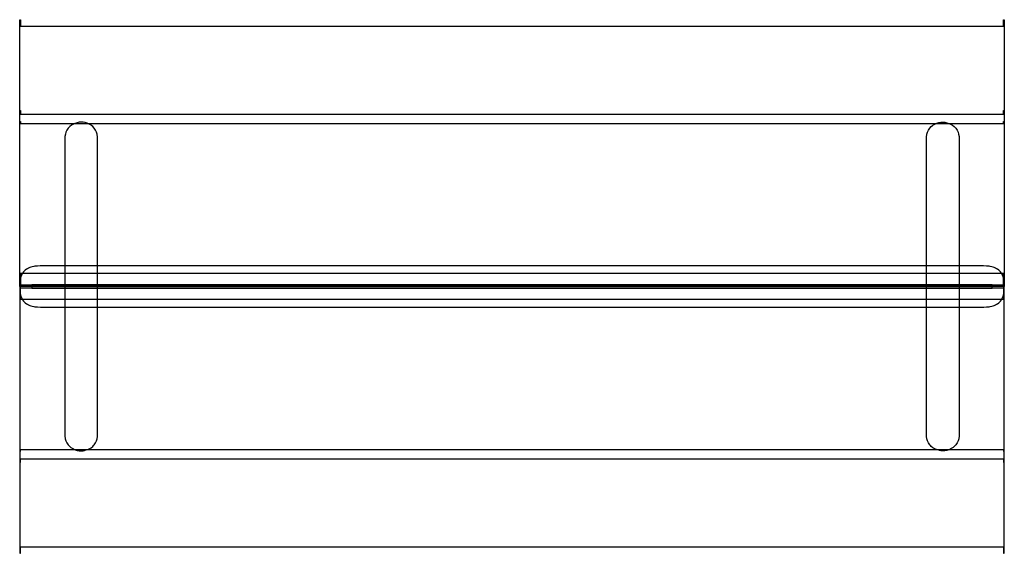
# Model space of a CAD drawing. Header units: inches. Extents: x -23.6 to 23.6, y -12.8 to 12.8.
import ezdxf

# ---------------------------------------------------------------- set-up
doc = ezdxf.new("R2010")
doc.units = ezdxf.units.IN
doc.layers.get('0').update_dxf_attribs({"true_color": 0xc2ced6})

msp = doc.modelspace()

# ---------------------------------------------------------------- linework, layer by layer
for points in [[(-23.622, 0), (-23.622, 12.8), (-23.583, 12.8), (-23.583, 12.486), (23.583, 12.486), (23.583, 12.8), (23.622, 12.8), (23.622, 0), (-23.622, 0)], [(-23.622, 0), (-23.622, 8.447), (-23.583, 8.447), (-23.583, 8.268), (23.583, 8.268), (23.583, 8.447), (23.622, 8.447), (23.622, 0), (-23.622, 0)], [(23.622, -0.001), (23.583, -0.001), (23.583, 0.628), (-23.583, 0.628), (-23.583, -0.001), (-23.622, -0.001), (-23.622, 7.918), (-23.583, 7.918), (-23.583, 7.825), (23.583, 7.825), (23.583, 7.918), (23.622, 7.918), (23.622, -0.001)], [(-19.888, -7.198), (-19.882, -7.091), (-19.882, 7.091), (-19.888, 7.198), (-19.898, 7.269), (-19.905, 7.303), (-19.937, 7.405), (-19.951, 7.439), (-19.982, 7.502), (-20.044, 7.594), (-20.114, 7.671), (-20.171, 7.719), (-20.198, 7.739), (-20.29, 7.793), (-20.319, 7.807), (-20.38, 7.832), (-20.477, 7.86), (-20.571, 7.876), (-20.66, 7.881), (-20.768, 7.876), (-20.821, 7.868), (-20.864, 7.859), (-20.972, 7.827), (-21.048, 7.793), (-21.138, 7.74), (-21.224, 7.671), (-21.265, 7.629), (-21.297, 7.592), (-21.362, 7.493), (-21.402, 7.405), (-21.431, 7.31), (-21.451, 7.198), (-21.457, 7.091), (-21.457, -7.091), (-21.451, -7.198), (-21.44, -7.269), (-21.433, -7.303), (-21.402, -7.405), (-21.388, -7.439), (-21.356, -7.502), (-21.295, -7.594), (-21.224, -7.671), (-21.167, -7.719), (-21.141, -7.739), (-21.048, -7.793), (-21.02, -7.807), (-20.958, -7.832), (-20.861, -7.86), (-20.768, -7.876), (-20.679, -7.881), (-20.571, -7.876), (-20.518, -7.868), (-20.474, -7.859), (-20.367, -7.827), (-20.29, -7.793), (-20.2, -7.74), (-20.114, -7.671), (-20.073, -7.629), (-20.042, -7.592), (-19.977, -7.493), (-19.937, -7.405), (-19.907, -7.31), (-19.888, -7.198)], [(19.888, -7.198), (19.882, -7.091), (19.882, 7.091), (19.888, 7.198), (19.898, 7.269), (19.905, 7.303), (19.937, 7.405), (19.951, 7.439), (19.982, 7.502), (20.044, 7.594), (20.114, 7.671), (20.171, 7.719), (20.198, 7.739), (20.29, 7.793), (20.319, 7.807), (20.38, 7.832), (20.477, 7.86), (20.571, 7.876), (20.66, 7.881), (20.768, 7.876), (20.821, 7.868), (20.864, 7.859), (20.972, 7.827), (21.048, 7.793), (21.138, 7.74), (21.224, 7.671), (21.265, 7.629), (21.297, 7.592), (21.362, 7.493), (21.402, 7.405), (21.431, 7.31), (21.451, 7.198), (21.457, 7.091), (21.457, -7.091), (21.451, -7.198), (21.44, -7.269), (21.433, -7.303), (21.402, -7.405), (21.388, -7.439), (21.356, -7.502), (21.295, -7.594), (21.224, -7.671), (21.167, -7.719), (21.141, -7.739), (21.048, -7.793), (21.02, -7.807), (20.958, -7.832), (20.861, -7.86), (20.768, -7.876), (20.679, -7.881), (20.571, -7.876), (20.518, -7.868), (20.474, -7.859), (20.367, -7.827), (20.29, -7.793), (20.2, -7.74), (20.114, -7.671), (20.073, -7.629), (20.042, -7.592), (19.977, -7.493), (19.937, -7.405), (19.907, -7.31), (19.888, -7.198)], [(23.622, 0.079), (23.616, 0.209), (23.609, 0.273), (23.595, 0.353), (23.584, 0.4), (23.565, 0.461), (23.535, 0.535), (23.513, 0.578), (23.481, 0.632), (23.434, 0.696), (23.402, 0.732), (23.357, 0.776), (23.296, 0.825), (23.255, 0.853), (23.201, 0.883), (23.128, 0.916), (23.082, 0.933), (23.022, 0.95), (22.944, 0.966), (22.895, 0.973), (22.832, 0.979), (22.767, 0.983), (22.625, 0.984), (-22.638, 0.984), (-22.767, 0.983), (-22.832, 0.979), (-22.895, 0.973), (-22.944, 0.966), (-23.022, 0.95), (-23.082, 0.933), (-23.128, 0.916), (-23.201, 0.883), (-23.255, 0.853), (-23.296, 0.825), (-23.357, 0.776), (-23.402, 0.732), (-23.434, 0.696), (-23.481, 0.632), (-23.513, 0.578), (-23.535, 0.535), (-23.565, 0.461), (-23.584, 0.4), (-23.595, 0.353), (-23.609, 0.273), (-23.616, 0.209), (-23.622, 0.079), (23.622, 0.079)], [(23.622, 0.001), (23.583, 0.001), (23.583, -0.628), (-23.583, -0.628), (-23.583, 0.001), (-23.622, 0.001), (-23.622, -7.918), (-23.583, -7.918), (-23.583, -7.825), (23.583, -7.825), (23.583, -7.918), (23.622, -7.918), (23.622, 0.001)], [(-23.622, 0), (-23.622, -12.8), (-23.583, -12.8), (-23.583, -12.486), (23.583, -12.486), (23.583, -12.8), (23.622, -12.8), (23.622, 0), (-23.622, 0)], [(-23.622, 0), (-23.622, -8.447), (-23.583, -8.447), (-23.583, -8.268), (23.583, -8.268), (23.583, -8.447), (23.622, -8.447), (23.622, 0), (-23.622, 0)], [(-23.032, 0.079), (-23.032, -0.079), (23.032, -0.079), (23.032, 0.079), (-23.032, 0.079)], [(-23.622, -0.079), (-23.616, -0.209), (-23.609, -0.273), (-23.595, -0.353), (-23.584, -0.4), (-23.565, -0.461), (-23.535, -0.535), (-23.513, -0.578), (-23.481, -0.632), (-23.434, -0.696), (-23.402, -0.732), (-23.357, -0.776), (-23.296, -0.825), (-23.255, -0.853), (-23.201, -0.883), (-23.128, -0.916), (-23.082, -0.933), (-23.022, -0.95), (-22.944, -0.966), (-22.895, -0.973), (-22.832, -0.979), (-22.767, -0.983), (-22.625, -0.984), (22.638, -0.984), (22.767, -0.983), (22.832, -0.979), (22.895, -0.973), (22.944, -0.966), (23.022, -0.95), (23.082, -0.933), (23.128, -0.916), (23.201, -0.883), (23.255, -0.853), (23.296, -0.825), (23.357, -0.776), (23.402, -0.732), (23.434, -0.696), (23.481, -0.632), (23.513, -0.578), (23.535, -0.535), (23.565, -0.461), (23.584, -0.4), (23.595, -0.353), (23.609, -0.273), (23.616, -0.209), (23.622, -0.079), (-23.622, -0.079)]]:
    msp.add_lwpolyline(points)

doc.saveas('drawing.dxf')
